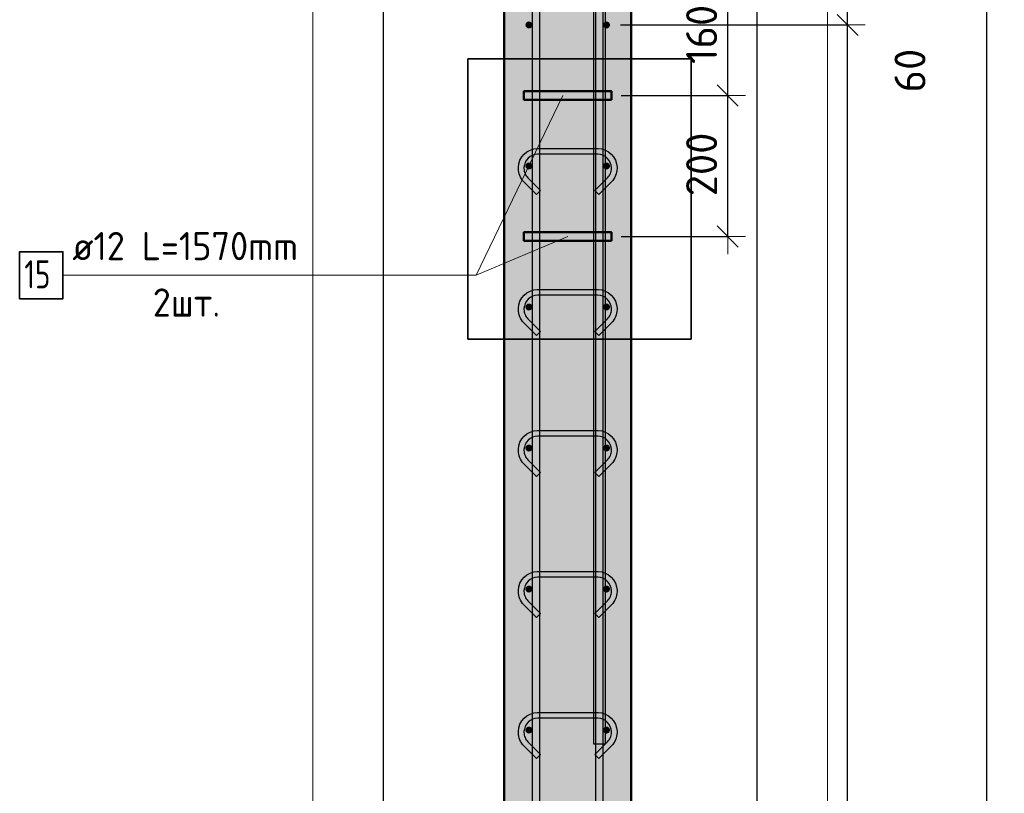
# Model space of a CAD drawing. Header units: millimetres. Extents: x -30645 to 44626, y 46540 to 77351.
# Tile 62 of 84: x 28965 to 30361, y 65706 to 66803. Entities that reach past the tile are written whole.
import ezdxf

# ---------------------------------------------------------------- set-up
doc = ezdxf.new("R2010")
doc.units = ezdxf.units.MM
doc.header["$PDMODE"] = 65
doc.linetypes.add('______5', pattern=[220, 160, -20, 20, -20])
for name, color, linetype, lineweight in [('Standard', 7, 'Continuous', 25), ('Арм.стержн. вертикальными 1', 22, 'Continuous', 35), ('Арм.стержн.горизонт. 1', 180, 'Continuous', 35), ('Арм.стержн.горизонт. 2', 202, 'Continuous', 35), ('Размерная линия_ общее', 7, 'Continuous', 13)]:
    doc.layers.add(name, color=color, linetype=linetype, lineweight=lineweight)
for name, color, linetype, lineweight, true_color in [('Арм.стержн. вертикальными 2', 7, 'Continuous', 35, 0x006e00), ('Арм.стержн.Стяжки', 7, 'Continuous', 35, 0x501e0f), ('Осевая линия_ общее', 7, '______5', 13, 0xa0a0a0)]:
    doc.layers.add(name, color=color, linetype=linetype, lineweight=lineweight, true_color=true_color)
doc.styles.add('ISOCPEUR', font='ISOCPEUR')
doc.dimstyles.new('DIMSTYLE_12', dxfattribs={"dimtxt": 44, "dimasz": 50, "dimexe": 0, "dimexo": 0, "dimgap": 22, "dimtad": 0, "dimdec": 0, "dimrnd": 5, "dimzin": 12, "dimdsep": 46, "dimtxsty": 'ISOCPEUR', "dimblk1": 'ALL_ML_STRICH', "dimblk2": 'ALL_ML_STRICH', "dimsah": 1, "dimcen": 0, "dimclrd": 7, "dimclre": 256, "dimclrt": 7, "dimadec": 0, "dimazin": 0, "dimtfac": 1, "dimtdec": 0, "dimtix": 1, "dimtmove": 2, "dimatfit": 3, "dimfxl": 0, "dimtvp": 1.2, "dimtzin": 0, "dimlwd": 0, "dimlwe": -3, "dimarcsym": 0})
doc.dimstyles.new('DIMSTYLE_3', dxfattribs={"dimtxt": 44, "dimasz": 50, "dimexe": 0, "dimexo": 0, "dimgap": 22, "dimtad": 2, "dimdec": 0, "dimrnd": 5, "dimzin": 12, "dimdsep": 46, "dimtxsty": 'ISOCPEUR', "dimblk1": 'ALL_ML_STRICH', "dimblk2": 'ALL_ML_STRICH', "dimsah": 1, "dimcen": 0, "dimclrd": 7, "dimclre": 256, "dimclrt": 7, "dimadec": 0, "dimazin": 0, "dimtfac": 1, "dimtdec": 0, "dimtix": 1, "dimtmove": 2, "dimatfit": 3, "dimfxl": 0, "dimtzin": 0, "dimlwd": 0, "dimlwe": -3, "dimarcsym": 0})

# ---------------------------------------------------------------- blocks, each defined once
blk = doc.blocks.new('ALL_ML_STRICH')
at = {"color": 0, "linetype": 'ByBlock', "lineweight": -2}
for p, q in [((-0.3, -0.3), (0.3, 0.3)), ((0, -0.5), (0, 0.5)), ((-1, 0), (0.5, 0))]:
    blk.add_line(p, q, dxfattribs=at)
blk = doc.blocks.new('*D93')
at = {"layer": 'DEFPOINTS', "color": 7, "linetype": 'Continuous', "lineweight": 13, "transparency": 33554687}
for p in [(29928.2, 66855.8), (29956.9, 63735.8), (30336.2, 63735.8)]:
    blk.add_point(p, dxfattribs=at)
at = {"layer": 'Размерная линия_ общее', "color": 253, "linetype": 'Continuous', "lineweight": -2, "true_color": 0xa0a0a0, "transparency": 33554687}
for p, q in [((29948.2, 66855.8), (30336.2, 66855.8)), ((29976.9, 63735.8), (30336.2, 63735.8))]:
    blk.add_line(p, q, dxfattribs=at)
at = {"layer": 'Размерная линия_ общее', "color": 7, "linetype": 'Continuous', "lineweight": -2, "transparency": 33554687}
blk.add_line((30336.2, 63735.8), (30336.2, 66855.8), dxfattribs=at)
at = {"layer": 'Размерная линия_ общее', "color": 7, "linetype": 'Continuous', "lineweight": 13, "transparency": 33554687, "xscale": 50, "yscale": 50, "zscale": 50}
for p, rotation in [((30336.2, 66855.8), 90), ((30336.2, 63735.8), 270)]:
    blk.add_blockref('ALL_ML_STRICH', p, dxfattribs=dict(at, rotation=rotation))
at = {"layer": 'Размерная линия_ общее', "color": 7, "linetype": 'Continuous', "lineweight": 13, "transparency": 33554687, "insert": (30299.2, 65302.4), "char_height": 44, "width": 176, "attachment_point": 5, "rotation": 90, "style": 'ISOCPEUR'}
blk.add_mtext('\\A1;{3120}', dxfattribs=at)
blk = doc.blocks.new('*D96')
at = {"layer": 'DEFPOINTS', "color": 7, "linetype": 'Continuous', "lineweight": 13, "transparency": 33554687}
for p in [(29797, 66795.8), (29797, 63795.8), (30138.9, 63795.8)]:
    blk.add_point(p, dxfattribs=at)
at = {"layer": 'Размерная линия_ общее', "color": 253, "linetype": 'Continuous', "lineweight": -2, "true_color": 0xa0a0a0, "transparency": 33554687}
for p, q in [((29817, 66795.8), (30138.9, 66795.8)), ((29817, 63795.8), (30138.9, 63795.8))]:
    blk.add_line(p, q, dxfattribs=at)
at = {"layer": 'Размерная линия_ общее', "color": 7, "linetype": 'Continuous', "lineweight": -2, "transparency": 33554687}
blk.add_line((30138.9, 63795.8), (30138.9, 66795.8), dxfattribs=at)
at = {"layer": 'Размерная линия_ общее', "color": 7, "linetype": 'Continuous', "lineweight": 13, "transparency": 33554687, "xscale": 50, "yscale": 50, "zscale": 50}
for p, rotation in [((30138.9, 66795.8), 90), ((30138.9, 63795.8), 270)]:
    blk.add_blockref('ALL_ML_STRICH', p, dxfattribs=dict(at, rotation=rotation))
at = {"layer": 'Размерная линия_ общее', "color": 7, "linetype": 'Continuous', "lineweight": 13, "transparency": 33554687, "insert": (30079.9, 65147.8), "char_height": 44, "width": 2.2, "attachment_point": 1, "rotation": 90, "line_spacing_factor": 0.60241, "style": 'ISOCPEUR'}
blk.add_mtext('\\W0.91;15х200=3000', dxfattribs=at)
blk = doc.blocks.new('*D97')
at = {"layer": 'DEFPOINTS', "color": 7, "linetype": 'Continuous', "lineweight": 13, "transparency": 33554687}
for p in [(29832, 66855.8), (29797, 66795.8), (30138.9, 66795.8)]:
    blk.add_point(p, dxfattribs=at)
at = {"layer": 'Размерная линия_ общее', "color": 253, "linetype": 'Continuous', "lineweight": -2, "true_color": 0xa0a0a0, "transparency": 33554687}
for p, q in [((29852, 66855.8), (30138.9, 66855.8)), ((29817, 66795.8), (30138.9, 66795.8))]:
    blk.add_line(p, q, dxfattribs=at)
at = {"layer": 'Размерная линия_ общее', "color": 7, "linetype": 'Continuous', "lineweight": -2, "transparency": 33554687}
blk.add_line((30138.9, 66795.8), (30138.9, 66855.8), dxfattribs=at)
at = {"layer": 'Размерная линия_ общее', "color": 7, "linetype": 'Continuous', "lineweight": 13, "transparency": 33554687, "xscale": 50, "yscale": 50, "zscale": 50}
for p, rotation in [((30138.9, 66855.8), 90), ((30138.9, 66795.8), 270)]:
    blk.add_blockref('ALL_ML_STRICH', p, dxfattribs=dict(at, rotation=rotation))
at = {"layer": 'Размерная линия_ общее', "color": 7, "linetype": 'Continuous', "lineweight": 13, "transparency": 33554687, "insert": (30227.4, 66731.1), "char_height": 44, "width": 88, "attachment_point": 5, "rotation": 90, "style": 'ISOCPEUR'}
blk.add_mtext('\\A1;{60}', dxfattribs=at)
blk = doc.blocks.new('*D100')
at = {"layer": 'DEFPOINTS', "color": 7, "linetype": 'Continuous', "lineweight": 13, "transparency": 33554687}
for p in [(29798, 66695.8), (29798, 66495.8), (29968.9, 66495.8)]:
    blk.add_point(p, dxfattribs=at)
at = {"layer": 'Размерная линия_ общее', "color": 253, "linetype": 'Continuous', "lineweight": -2, "true_color": 0xa0a0a0, "transparency": 33554687}
for p, q in [((29818, 66695.8), (29968.9, 66695.8)), ((29818, 66495.8), (29968.9, 66495.8))]:
    blk.add_line(p, q, dxfattribs=at)
at = {"layer": 'Размерная линия_ общее', "color": 7, "linetype": 'Continuous', "lineweight": -2, "transparency": 33554687}
blk.add_line((29968.9, 66495.8), (29968.9, 66695.8), dxfattribs=at)
at = {"layer": 'Размерная линия_ общее', "color": 7, "linetype": 'Continuous', "lineweight": 13, "transparency": 33554687, "xscale": 50, "yscale": 50, "zscale": 50}
for p, rotation in [((29968.9, 66695.8), 90), ((29968.9, 66495.8), 270)]:
    blk.add_blockref('ALL_ML_STRICH', p, dxfattribs=dict(at, rotation=rotation))
at = {"layer": 'Размерная линия_ общее', "color": 7, "linetype": 'Continuous', "lineweight": 13, "transparency": 33554687, "insert": (29931.9, 66598), "char_height": 44, "width": 132, "attachment_point": 5, "rotation": 90, "style": 'ISOCPEUR'}
blk.add_mtext('\\A1;{200}', dxfattribs=at)
blk = doc.blocks.new('*D101')
at = {"layer": 'DEFPOINTS', "color": 7, "linetype": 'Continuous', "lineweight": 13, "transparency": 33554687}
for p in [(29832, 66855.8), (29798, 66695.8), (29968.9, 66695.8)]:
    blk.add_point(p, dxfattribs=at)
at = {"layer": 'Размерная линия_ общее', "color": 253, "linetype": 'Continuous', "lineweight": -2, "true_color": 0xa0a0a0, "transparency": 33554687}
for p, q in [((29852, 66855.8), (29968.9, 66855.8)), ((29818, 66695.8), (29968.9, 66695.8))]:
    blk.add_line(p, q, dxfattribs=at)
at = {"layer": 'Размерная линия_ общее', "color": 7, "linetype": 'Continuous', "lineweight": -2, "transparency": 33554687}
blk.add_line((29968.9, 66695.8), (29968.9, 66855.8), dxfattribs=at)
at = {"layer": 'Размерная линия_ общее', "color": 7, "linetype": 'Continuous', "lineweight": 13, "transparency": 33554687, "xscale": 50, "yscale": 50, "zscale": 50}
for p, rotation in [((29968.9, 66855.8), 90), ((29968.9, 66695.8), 270)]:
    blk.add_blockref('ALL_ML_STRICH', p, dxfattribs=dict(at, rotation=rotation))
at = {"layer": 'Размерная линия_ общее', "color": 7, "linetype": 'Continuous', "lineweight": 13, "transparency": 33554687, "insert": (29931.9, 66782.4), "char_height": 44, "width": 132, "attachment_point": 5, "rotation": 90, "style": 'ISOCPEUR'}
blk.add_mtext('\\A1;{160}', dxfattribs=at)

msp = doc.modelspace()

# ---------------------------------------------------------------- hatches: boundary and pattern name
at = {"layer": 'Standard', "linetype": 'Continuous', "lineweight": 13, "transparency": 33554687}
msp.add_hatch(color=7, dxfattribs=at).paths.add_polyline_path([(29832, 66855.8), (29652, 66855.8), (29652, 63735.8), (29832, 63735.8)])
at = {"layer": 'Арм.стержн.горизонт. 1', "linetype": 'Continuous', "lineweight": 50, "transparency": 33554687}
for points in [[(29692, 66795.8), (29691.6, 66797.7), (29690.5, 66799.3), (29688.9, 66800.4), (29687, 66800.8), (29685.1, 66800.4), (29683.5, 66799.3), (29682.4, 66797.7), (29682, 66795.8), (29682.4, 66793.9), (29683.5, 66792.3), (29685.1, 66791.2), (29687, 66790.8), (29688.9, 66791.2), (29690.5, 66792.3), (29691.6, 66793.9)], [(29802, 66795.8), (29801.6, 66797.7), (29800.5, 66799.3), (29798.9, 66800.4), (29797, 66800.8), (29795.1, 66800.4), (29793.5, 66799.3), (29792.4, 66797.7), (29792, 66795.8), (29792.4, 66793.9), (29793.5, 66792.3), (29795.1, 66791.2), (29797, 66790.8), (29798.9, 66791.2), (29800.5, 66792.3), (29801.6, 66793.9)], [(29692, 66595.8), (29691.6, 66597.7), (29690.5, 66599.3), (29688.9, 66600.4), (29687, 66600.8), (29685.1, 66600.4), (29683.5, 66599.3), (29682.4, 66597.7), (29682, 66595.8), (29682.4, 66593.9), (29683.5, 66592.3), (29685.1, 66591.2), (29687, 66590.8), (29688.9, 66591.2), (29690.5, 66592.3), (29691.6, 66593.9)], [(29802, 66595.8), (29801.6, 66597.7), (29800.5, 66599.3), (29798.9, 66600.4), (29797, 66600.8), (29795.1, 66600.4), (29793.5, 66599.3), (29792.4, 66597.7), (29792, 66595.8), (29792.4, 66593.9), (29793.5, 66592.3), (29795.1, 66591.2), (29797, 66590.8), (29798.9, 66591.2), (29800.5, 66592.3), (29801.6, 66593.9)], [(29692, 66395.8), (29691.6, 66397.7), (29690.5, 66399.3), (29688.9, 66400.4), (29687, 66400.8), (29685.1, 66400.4), (29683.5, 66399.3), (29682.4, 66397.7), (29682, 66395.8), (29682.4, 66393.9), (29683.5, 66392.3), (29685.1, 66391.2), (29687, 66390.8), (29688.9, 66391.2), (29690.5, 66392.3), (29691.6, 66393.9)], [(29802, 66395.8), (29801.6, 66397.7), (29800.5, 66399.3), (29798.9, 66400.4), (29797, 66400.8), (29795.1, 66400.4), (29793.5, 66399.3), (29792.4, 66397.7), (29792, 66395.8), (29792.4, 66393.9), (29793.5, 66392.3), (29795.1, 66391.2), (29797, 66390.8), (29798.9, 66391.2), (29800.5, 66392.3), (29801.6, 66393.9)], [(29692, 66195.8), (29691.6, 66197.7), (29690.5, 66199.3), (29688.9, 66200.4), (29687, 66200.8), (29685.1, 66200.4), (29683.5, 66199.3), (29682.4, 66197.7), (29682, 66195.8), (29682.4, 66193.9), (29683.5, 66192.3), (29685.1, 66191.2), (29687, 66190.8), (29688.9, 66191.2), (29690.5, 66192.3), (29691.6, 66193.9)], [(29802, 66195.8), (29801.6, 66197.7), (29800.5, 66199.3), (29798.9, 66200.4), (29797, 66200.8), (29795.1, 66200.4), (29793.5, 66199.3), (29792.4, 66197.7), (29792, 66195.8), (29792.4, 66193.9), (29793.5, 66192.3), (29795.1, 66191.2), (29797, 66190.8), (29798.9, 66191.2), (29800.5, 66192.3), (29801.6, 66193.9)], [(29692, 65995.8), (29691.6, 65997.7), (29690.5, 65999.3), (29688.9, 66000.4), (29687, 66000.8), (29685.1, 66000.4), (29683.5, 65999.3), (29682.4, 65997.7), (29682, 65995.8), (29682.4, 65993.9), (29683.5, 65992.3), (29685.1, 65991.2), (29687, 65990.8), (29688.9, 65991.2), (29690.5, 65992.3), (29691.6, 65993.9)], [(29802, 65995.8), (29801.6, 65997.7), (29800.5, 65999.3), (29798.9, 66000.4), (29797, 66000.8), (29795.1, 66000.4), (29793.5, 65999.3), (29792.4, 65997.7), (29792, 65995.8), (29792.4, 65993.9), (29793.5, 65992.3), (29795.1, 65991.2), (29797, 65990.8), (29798.9, 65991.2), (29800.5, 65992.3), (29801.6, 65993.9)], [(29692, 65795.8), (29691.6, 65797.7), (29690.5, 65799.3), (29688.9, 65800.4), (29687, 65800.8), (29685.1, 65800.4), (29683.5, 65799.3), (29682.4, 65797.7), (29682, 65795.8), (29682.4, 65793.9), (29683.5, 65792.3), (29685.1, 65791.2), (29687, 65790.8), (29688.9, 65791.2), (29690.5, 65792.3), (29691.6, 65793.9)], [(29802, 65795.8), (29801.6, 65797.7), (29800.5, 65799.3), (29798.9, 65800.4), (29797, 65800.8), (29795.1, 65800.4), (29793.5, 65799.3), (29792.4, 65797.7), (29792, 65795.8), (29792.4, 65793.9), (29793.5, 65792.3), (29795.1, 65791.2), (29797, 65790.8), (29798.9, 65791.2), (29800.5, 65792.3), (29801.6, 65793.9)]]:
    msp.add_hatch(color=4, dxfattribs=at).paths.add_polyline_path(points)

# ---------------------------------------------------------------- linework, layer by layer
at = {"color": 52, "linetype": 'Continuous', "lineweight": -3, "transparency": 33554687}
for p, q in [((29480.5, 68169.3), (29480.5, 63735.8)), ((29480.5, 68169.3), (29480.5, 63735.8)), ((30010.5, 63735.8), (30010.5, 68169.3)), ((30010.5, 63735.8), (30010.5, 68169.3)), ((29600.2, 66747.6), (29917.2, 66747.6)), ((29917.2, 66747.6), (29600.2, 66747.6)), ((29600.2, 66747.6), (29600.2, 66350.2)), ((29600.2, 66350.2), (29600.2, 66747.6)), ((29917.2, 66350.2), (29917.2, 66747.6)), ((29917.2, 66747.6), (29917.2, 66350.2)), ((29600.2, 66350.2), (29917.2, 66350.2)), ((29917.2, 66350.2), (29600.2, 66350.2))]:
    msp.add_line(p, q, dxfattribs=at)
at = {"layer": 'Standard', "color": 7, "linetype": 'Continuous', "lineweight": 50, "transparency": 33554687}
for p, q in [((29652, 63735.8), (29652, 66855.8)), ((29832, 66855.8), (29832, 63735.8))]:
    msp.add_line(p, q, dxfattribs=at)
at = {"layer": 'Standard', "color": 7, "linetype": 'Continuous', "lineweight": 13, "transparency": 33554687}
msp.add_lwpolyline([(29380.5, 63635.8), (30110.5, 63635.8), (30110.5, 68269.3), (29380.5, 68269.3), (29380.5, 63635.8)], dxfattribs=at)
at = {"layer": 'Арм.стержн. вертикальными 1', "color": 4, "linetype": 'Continuous', "lineweight": 25, "transparency": 33554687}
for points in [[(29692, 63735.8), (29692, 67865.8), (29702, 67865.8), (29702, 63735.8), (29692, 63735.8)], [(29692, 63735.8), (29692, 67865.8), (29702, 67865.8), (29702, 63735.8), (29692, 63735.8)], [(29692, 63735.8), (29692, 67865.8), (29702, 67865.8), (29702, 63735.8), (29692, 63735.8)], [(29692, 63735.8), (29692, 67865.8), (29702, 67865.8), (29702, 63735.8), (29692, 63735.8)], [(29692, 63735.8), (29692, 67865.8), (29702, 67865.8), (29702, 63735.8), (29692, 63735.8)], [(29692, 63735.8), (29692, 67865.8), (29702, 67865.8), (29702, 63735.8), (29692, 63735.8)], [(29782, 63735.8), (29782, 67865.8), (29792, 67865.8), (29792, 63735.8), (29782, 63735.8)], [(29782, 63735.8), (29782, 67865.8), (29792, 67865.8), (29792, 63735.8), (29782, 63735.8)], [(29782, 63735.8), (29782, 67865.8), (29792, 67865.8), (29792, 63735.8), (29782, 63735.8)], [(29782, 63735.8), (29782, 67865.8), (29792, 67865.8), (29792, 63735.8), (29782, 63735.8)], [(29782, 63735.8), (29782, 67865.8), (29792, 67865.8), (29792, 63735.8), (29782, 63735.8)], [(29782, 63735.8), (29782, 67865.8), (29792, 67865.8), (29792, 63735.8), (29782, 63735.8)]]:
    msp.add_lwpolyline(points, dxfattribs=at)
at = {"layer": 'Арм.стержн. вертикальными 2', "color": 7, "linetype": 'Continuous', "lineweight": 25, "transparency": 33554687}
msp.add_lwpolyline([(29795, 68115.8), (29795, 65775.8), (29779, 65775.8), (29779, 68115.8), (29795, 68115.8)], dxfattribs=at)
msp.add_lwpolyline([(29795, 68115.8), (29795, 65775.8), (29779, 65775.8), (29779, 68115.8), (29795, 68115.8)], dxfattribs=at)
msp.add_lwpolyline([(29795, 68115.8), (29795, 65775.8), (29779, 65775.8), (29779, 68115.8), (29795, 68115.8)], dxfattribs=at)
at = {"layer": 'Арм.стержн.горизонт. 2', "color": 7, "linetype": 'Continuous', "lineweight": 13, "transparency": 33554687}
msp.add_line((29026.2, 66440.9), (29612.2, 66440.9), dxfattribs=at)
at = {"layer": 'Арм.стержн.горизонт. 2', "color": 34, "linetype": 'Continuous', "lineweight": 50, "transparency": 33554687}
for points in [[(29804, 66689.8), (29680, 66689.8), (29680, 66701.8), (29804, 66701.8), (29804, 66689.8)], [(29804, 66489.8), (29680, 66489.8), (29680, 66501.8), (29804, 66501.8), (29804, 66489.8)]]:
    msp.add_lwpolyline(points, dxfattribs=at)
at = {"layer": 'Арм.стержн.горизонт. 2', "color": 7, "linetype": 'Continuous', "lineweight": 35, "transparency": 33554687}
msp.add_lwpolyline([(28964.8, 66407.5), (29026.2, 66407.5), (29026.2, 66474.2), (28964.8, 66474.2), (28964.8, 66407.5)], dxfattribs=at)
at = {"layer": 'Арм.стержн.Стяжки', "color": 40, "linetype": 'Continuous', "lineweight": 25, "transparency": 33554687}
for points in [[(29697.8, 66555.4), (29679.7, 66573.5), (29678.1, 66575.4), (29676.5, 66577.5), (29675.2, 66579.8), (29674.1, 66582.1), (29673.2, 66584.5), (29672.6, 66587), (29672.2, 66589.6), (29672, 66592.1), (29672, 66594.1), (29672.7, 66599), (29674.3, 66604.1), (29677, 66608.8), (29680.2, 66612.6), (29684, 66615.8), (29688.7, 66618.4), (29693.8, 66620.1), (29698.7, 66620.8), (29785.3, 66620.8), (29790.2, 66620.1), (29795.3, 66618.4), (29799.9, 66615.8), (29803.8, 66612.6), (29807, 66608.8), (29809.6, 66604.1), (29811.3, 66599), (29812, 66594.1), (29812, 66592.1), (29811.8, 66589.6), (29811.4, 66587), (29810.7, 66584.5), (29809.9, 66582.1), (29808.8, 66579.8), (29807.4, 66577.5), (29805.9, 66575.4), (29804.3, 66573.5), (29786.2, 66555.4), (29780.5, 66561.1), (29798.4, 66578.9), (29799.6, 66580.4), (29800.7, 66581.9), (29801.7, 66583.5), (29802.5, 66585.2), (29803.1, 66586.9), (29803.6, 66588.7), (29803.9, 66590.5), (29804, 66592.4), (29804, 66593.6), (29803.5, 66597.2), (29802.3, 66600.9), (29800.4, 66604.2), (29798.1, 66606.9), (29795.4, 66609.2), (29792, 66611.1), (29788.4, 66612.3), (29784.8, 66612.8), (29699.2, 66612.8), (29695.6, 66612.3), (29691.9, 66611.1), (29688.6, 66609.2), (29685.9, 66606.9), (29683.6, 66604.2), (29681.7, 66600.9), (29680.5, 66597.2), (29680, 66593.6), (29680, 66592.4), (29680.1, 66590.5), (29680.4, 66588.7), (29680.9, 66586.9), (29681.5, 66585.2), (29682.3, 66583.5), (29683.2, 66581.9), (29684.3, 66580.4), (29685.6, 66578.9), (29703.4, 66561.1), (29697.8, 66555.4)], [(29697.8, 66555.4), (29679.7, 66573.5), (29678.1, 66575.4), (29676.5, 66577.5), (29675.2, 66579.8), (29674.1, 66582.1), (29673.2, 66584.5), (29672.6, 66587), (29672.2, 66589.6), (29672, 66592.1), (29672, 66594.1), (29672.7, 66599), (29674.3, 66604.1), (29677, 66608.8), (29680.2, 66612.6), (29684, 66615.8), (29688.7, 66618.4), (29693.8, 66620.1), (29698.7, 66620.8), (29785.3, 66620.8), (29790.2, 66620.1), (29795.3, 66618.4), (29799.9, 66615.8), (29803.8, 66612.6), (29807, 66608.8), (29809.6, 66604.1), (29811.3, 66599), (29812, 66594.1), (29812, 66592.1), (29811.8, 66589.6), (29811.4, 66587), (29810.7, 66584.5), (29809.9, 66582.1), (29808.8, 66579.8), (29807.4, 66577.5), (29805.9, 66575.4), (29804.3, 66573.5), (29786.2, 66555.4), (29780.5, 66561.1), (29798.4, 66578.9), (29799.6, 66580.4), (29800.7, 66581.9), (29801.7, 66583.5), (29802.5, 66585.2), (29803.1, 66586.9), (29803.6, 66588.7), (29803.9, 66590.5), (29804, 66592.4), (29804, 66593.6), (29803.5, 66597.2), (29802.3, 66600.9), (29800.4, 66604.2), (29798.1, 66606.9), (29795.4, 66609.2), (29792, 66611.1), (29788.4, 66612.3), (29784.8, 66612.8), (29699.2, 66612.8), (29695.6, 66612.3), (29691.9, 66611.1), (29688.6, 66609.2), (29685.9, 66606.9), (29683.6, 66604.2), (29681.7, 66600.9), (29680.5, 66597.2), (29680, 66593.6), (29680, 66592.4), (29680.1, 66590.5), (29680.4, 66588.7), (29680.9, 66586.9), (29681.5, 66585.2), (29682.3, 66583.5), (29683.2, 66581.9), (29684.3, 66580.4), (29685.6, 66578.9), (29703.4, 66561.1), (29697.8, 66555.4)], [(29697.8, 66355.4), (29679.7, 66373.5), (29678.1, 66375.4), (29676.5, 66377.5), (29675.2, 66379.8), (29674.1, 66382.1), (29673.2, 66384.5), (29672.6, 66387), (29672.2, 66389.6), (29672, 66392.1), (29672, 66394.1), (29672.7, 66399), (29674.3, 66404.1), (29677, 66408.8), (29680.2, 66412.6), (29684, 66415.8), (29688.7, 66418.4), (29693.8, 66420.1), (29698.7, 66420.8), (29785.3, 66420.8), (29790.2, 66420.1), (29795.3, 66418.4), (29799.9, 66415.8), (29803.8, 66412.6), (29807, 66408.8), (29809.6, 66404.1), (29811.3, 66399), (29812, 66394.1), (29812, 66392.1), (29811.8, 66389.6), (29811.4, 66387), (29810.7, 66384.5), (29809.9, 66382.1), (29808.8, 66379.8), (29807.4, 66377.5), (29805.9, 66375.4), (29804.3, 66373.5), (29786.2, 66355.4), (29780.5, 66361.1), (29798.4, 66378.9), (29799.6, 66380.4), (29800.7, 66381.9), (29801.7, 66383.5), (29802.5, 66385.2), (29803.1, 66386.9), (29803.6, 66388.7), (29803.9, 66390.5), (29804, 66392.4), (29804, 66393.6), (29803.5, 66397.2), (29802.3, 66400.9), (29800.4, 66404.2), (29798.1, 66406.9), (29795.4, 66409.2), (29792, 66411.1), (29788.4, 66412.3), (29784.8, 66412.8), (29699.2, 66412.8), (29695.6, 66412.3), (29691.9, 66411.1), (29688.6, 66409.2), (29685.9, 66406.9), (29683.6, 66404.2), (29681.7, 66400.9), (29680.5, 66397.2), (29680, 66393.6), (29680, 66392.4), (29680.1, 66390.5), (29680.4, 66388.7), (29680.9, 66386.9), (29681.5, 66385.2), (29682.3, 66383.5), (29683.2, 66381.9), (29684.3, 66380.4), (29685.6, 66378.9), (29703.4, 66361.1), (29697.8, 66355.4)], [(29697.8, 66355.4), (29679.7, 66373.5), (29678.1, 66375.4), (29676.5, 66377.5), (29675.2, 66379.8), (29674.1, 66382.1), (29673.2, 66384.5), (29672.6, 66387), (29672.2, 66389.6), (29672, 66392.1), (29672, 66394.1), (29672.7, 66399), (29674.3, 66404.1), (29677, 66408.8), (29680.2, 66412.6), (29684, 66415.8), (29688.7, 66418.4), (29693.8, 66420.1), (29698.7, 66420.8), (29785.3, 66420.8), (29790.2, 66420.1), (29795.3, 66418.4), (29799.9, 66415.8), (29803.8, 66412.6), (29807, 66408.8), (29809.6, 66404.1), (29811.3, 66399), (29812, 66394.1), (29812, 66392.1), (29811.8, 66389.6), (29811.4, 66387), (29810.7, 66384.5), (29809.9, 66382.1), (29808.8, 66379.8), (29807.4, 66377.5), (29805.9, 66375.4), (29804.3, 66373.5), (29786.2, 66355.4), (29780.5, 66361.1), (29798.4, 66378.9), (29799.6, 66380.4), (29800.7, 66381.9), (29801.7, 66383.5), (29802.5, 66385.2), (29803.1, 66386.9), (29803.6, 66388.7), (29803.9, 66390.5), (29804, 66392.4), (29804, 66393.6), (29803.5, 66397.2), (29802.3, 66400.9), (29800.4, 66404.2), (29798.1, 66406.9), (29795.4, 66409.2), (29792, 66411.1), (29788.4, 66412.3), (29784.8, 66412.8), (29699.2, 66412.8), (29695.6, 66412.3), (29691.9, 66411.1), (29688.6, 66409.2), (29685.9, 66406.9), (29683.6, 66404.2), (29681.7, 66400.9), (29680.5, 66397.2), (29680, 66393.6), (29680, 66392.4), (29680.1, 66390.5), (29680.4, 66388.7), (29680.9, 66386.9), (29681.5, 66385.2), (29682.3, 66383.5), (29683.2, 66381.9), (29684.3, 66380.4), (29685.6, 66378.9), (29703.4, 66361.1), (29697.8, 66355.4)], [(29697.8, 66355.4), (29679.7, 66373.5), (29678.1, 66375.4), (29676.5, 66377.5), (29675.2, 66379.8), (29674.1, 66382.1), (29673.2, 66384.5), (29672.6, 66387), (29672.2, 66389.6), (29672, 66392.1), (29672, 66394.1), (29672.7, 66399), (29674.3, 66404.1), (29677, 66408.8), (29680.2, 66412.6), (29684, 66415.8), (29688.7, 66418.4), (29693.8, 66420.1), (29698.7, 66420.8), (29785.3, 66420.8), (29790.2, 66420.1), (29795.3, 66418.4), (29799.9, 66415.8), (29803.8, 66412.6), (29807, 66408.8), (29809.6, 66404.1), (29811.3, 66399), (29812, 66394.1), (29812, 66392.1), (29811.8, 66389.6), (29811.4, 66387), (29810.7, 66384.5), (29809.9, 66382.1), (29808.8, 66379.8), (29807.4, 66377.5), (29805.9, 66375.4), (29804.3, 66373.5), (29786.2, 66355.4), (29780.5, 66361.1), (29798.4, 66378.9), (29799.6, 66380.4), (29800.7, 66381.9), (29801.7, 66383.5), (29802.5, 66385.2), (29803.1, 66386.9), (29803.6, 66388.7), (29803.9, 66390.5), (29804, 66392.4), (29804, 66393.6), (29803.5, 66397.2), (29802.3, 66400.9), (29800.4, 66404.2), (29798.1, 66406.9), (29795.4, 66409.2), (29792, 66411.1), (29788.4, 66412.3), (29784.8, 66412.8), (29699.2, 66412.8), (29695.6, 66412.3), (29691.9, 66411.1), (29688.6, 66409.2), (29685.9, 66406.9), (29683.6, 66404.2), (29681.7, 66400.9), (29680.5, 66397.2), (29680, 66393.6), (29680, 66392.4), (29680.1, 66390.5), (29680.4, 66388.7), (29680.9, 66386.9), (29681.5, 66385.2), (29682.3, 66383.5), (29683.2, 66381.9), (29684.3, 66380.4), (29685.6, 66378.9), (29703.4, 66361.1), (29697.8, 66355.4)], [(29697.8, 66155.4), (29679.7, 66173.5), (29678.1, 66175.4), (29676.5, 66177.5), (29675.2, 66179.8), (29674.1, 66182.1), (29673.2, 66184.5), (29672.6, 66187), (29672.2, 66189.6), (29672, 66192.1), (29672, 66194.1), (29672.7, 66199), (29674.3, 66204.1), (29677, 66208.8), (29680.2, 66212.6), (29684, 66215.8), (29688.7, 66218.5), (29693.8, 66220.1), (29698.7, 66220.8), (29785.3, 66220.8), (29790.2, 66220.1), (29795.3, 66218.5), (29799.9, 66215.8), (29803.8, 66212.6), (29807, 66208.8), (29809.6, 66204.1), (29811.3, 66199), (29812, 66194.1), (29812, 66192.1), (29811.8, 66189.6), (29811.4, 66187), (29810.7, 66184.5), (29809.9, 66182.1), (29808.8, 66179.8), (29807.4, 66177.5), (29805.9, 66175.4), (29804.3, 66173.5), (29786.2, 66155.4), (29780.5, 66161.1), (29798.4, 66178.9), (29799.6, 66180.4), (29800.7, 66181.9), (29801.7, 66183.5), (29802.5, 66185.2), (29803.1, 66186.9), (29803.6, 66188.7), (29803.9, 66190.5), (29804, 66192.4), (29804, 66193.6), (29803.5, 66197.2), (29802.3, 66200.9), (29800.4, 66204.2), (29798.1, 66206.9), (29795.4, 66209.2), (29792, 66211.1), (29788.4, 66212.3), (29784.8, 66212.8), (29699.2, 66212.8), (29695.6, 66212.3), (29691.9, 66211.1), (29688.6, 66209.2), (29685.9, 66206.9), (29683.6, 66204.2), (29681.7, 66200.9), (29680.5, 66197.2), (29680, 66193.6), (29680, 66192.4), (29680.1, 66190.5), (29680.4, 66188.7), (29680.9, 66186.9), (29681.5, 66185.2), (29682.3, 66183.5), (29683.2, 66181.9), (29684.3, 66180.4), (29685.6, 66178.9), (29703.4, 66161.1), (29697.8, 66155.4)], [(29697.8, 66155.4), (29679.7, 66173.5), (29678.1, 66175.4), (29676.5, 66177.5), (29675.2, 66179.8), (29674.1, 66182.1), (29673.2, 66184.5), (29672.6, 66187), (29672.2, 66189.6), (29672, 66192.1), (29672, 66194.1), (29672.7, 66199), (29674.3, 66204.1), (29677, 66208.8), (29680.2, 66212.6), (29684, 66215.8), (29688.7, 66218.5), (29693.8, 66220.1), (29698.7, 66220.8), (29785.3, 66220.8), (29790.2, 66220.1), (29795.3, 66218.5), (29799.9, 66215.8), (29803.8, 66212.6), (29807, 66208.8), (29809.6, 66204.1), (29811.3, 66199), (29812, 66194.1), (29812, 66192.1), (29811.8, 66189.6), (29811.4, 66187), (29810.7, 66184.5), (29809.9, 66182.1), (29808.8, 66179.8), (29807.4, 66177.5), (29805.9, 66175.4), (29804.3, 66173.5), (29786.2, 66155.4), (29780.5, 66161.1), (29798.4, 66178.9), (29799.6, 66180.4), (29800.7, 66181.9), (29801.7, 66183.5), (29802.5, 66185.2), (29803.1, 66186.9), (29803.6, 66188.7), (29803.9, 66190.5), (29804, 66192.4), (29804, 66193.6), (29803.5, 66197.2), (29802.3, 66200.9), (29800.4, 66204.2), (29798.1, 66206.9), (29795.4, 66209.2), (29792, 66211.1), (29788.4, 66212.3), (29784.8, 66212.8), (29699.2, 66212.8), (29695.6, 66212.3), (29691.9, 66211.1), (29688.6, 66209.2), (29685.9, 66206.9), (29683.6, 66204.2), (29681.7, 66200.9), (29680.5, 66197.2), (29680, 66193.6), (29680, 66192.4), (29680.1, 66190.5), (29680.4, 66188.7), (29680.9, 66186.9), (29681.5, 66185.2), (29682.3, 66183.5), (29683.2, 66181.9), (29684.3, 66180.4), (29685.6, 66178.9), (29703.4, 66161.1), (29697.8, 66155.4)], [(29697.8, 65955.4), (29679.7, 65973.5), (29678.1, 65975.4), (29676.5, 65977.5), (29675.2, 65979.8), (29674.1, 65982.1), (29673.2, 65984.5), (29672.6, 65987), (29672.2, 65989.6), (29672, 65992.1), (29672, 65994.1), (29672.7, 65999), (29674.3, 66004.1), (29677, 66008.8), (29680.2, 66012.6), (29684, 66015.8), (29688.7, 66018.5), (29693.8, 66020.1), (29698.7, 66020.8), (29785.3, 66020.8), (29790.2, 66020.1), (29795.3, 66018.5), (29799.9, 66015.8), (29803.8, 66012.6), (29807, 66008.8), (29809.6, 66004.1), (29811.3, 65999), (29812, 65994.1), (29812, 65992.1), (29811.8, 65989.6), (29811.4, 65987), (29810.7, 65984.5), (29809.9, 65982.1), (29808.8, 65979.8), (29807.4, 65977.5), (29805.9, 65975.4), (29804.3, 65973.5), (29786.2, 65955.4), (29780.5, 65961.1), (29798.4, 65978.9), (29799.6, 65980.4), (29800.7, 65981.9), (29801.7, 65983.5), (29802.5, 65985.2), (29803.1, 65986.9), (29803.6, 65988.7), (29803.9, 65990.5), (29804, 65992.4), (29804, 65993.6), (29803.5, 65997.2), (29802.3, 66000.9), (29800.4, 66004.2), (29798.1, 66006.9), (29795.4, 66009.2), (29792, 66011.1), (29788.4, 66012.3), (29784.8, 66012.8), (29699.2, 66012.8), (29695.6, 66012.3), (29691.9, 66011.1), (29688.6, 66009.2), (29685.9, 66006.9), (29683.6, 66004.2), (29681.7, 66000.9), (29680.5, 65997.2), (29680, 65993.6), (29680, 65992.4), (29680.1, 65990.5), (29680.4, 65988.7), (29680.9, 65986.9), (29681.5, 65985.2), (29682.3, 65983.5), (29683.2, 65981.9), (29684.3, 65980.4), (29685.6, 65978.9), (29703.4, 65961.1), (29697.8, 65955.4)], [(29697.8, 65955.4), (29679.7, 65973.5), (29678.1, 65975.4), (29676.5, 65977.5), (29675.2, 65979.8), (29674.1, 65982.1), (29673.2, 65984.5), (29672.6, 65987), (29672.2, 65989.6), (29672, 65992.1), (29672, 65994.1), (29672.7, 65999), (29674.3, 66004.1), (29677, 66008.8), (29680.2, 66012.6), (29684, 66015.8), (29688.7, 66018.5), (29693.8, 66020.1), (29698.7, 66020.8), (29785.3, 66020.8), (29790.2, 66020.1), (29795.3, 66018.5), (29799.9, 66015.8), (29803.8, 66012.6), (29807, 66008.8), (29809.6, 66004.1), (29811.3, 65999), (29812, 65994.1), (29812, 65992.1), (29811.8, 65989.6), (29811.4, 65987), (29810.7, 65984.5), (29809.9, 65982.1), (29808.8, 65979.8), (29807.4, 65977.5), (29805.9, 65975.4), (29804.3, 65973.5), (29786.2, 65955.4), (29780.5, 65961.1), (29798.4, 65978.9), (29799.6, 65980.4), (29800.7, 65981.9), (29801.7, 65983.5), (29802.5, 65985.2), (29803.1, 65986.9), (29803.6, 65988.7), (29803.9, 65990.5), (29804, 65992.4), (29804, 65993.6), (29803.5, 65997.2), (29802.3, 66000.9), (29800.4, 66004.2), (29798.1, 66006.9), (29795.4, 66009.2), (29792, 66011.1), (29788.4, 66012.3), (29784.8, 66012.8), (29699.2, 66012.8), (29695.6, 66012.3), (29691.9, 66011.1), (29688.6, 66009.2), (29685.9, 66006.9), (29683.6, 66004.2), (29681.7, 66000.9), (29680.5, 65997.2), (29680, 65993.6), (29680, 65992.4), (29680.1, 65990.5), (29680.4, 65988.7), (29680.9, 65986.9), (29681.5, 65985.2), (29682.3, 65983.5), (29683.2, 65981.9), (29684.3, 65980.4), (29685.6, 65978.9), (29703.4, 65961.1), (29697.8, 65955.4)], [(29697.8, 65955.4), (29679.7, 65973.5), (29678.1, 65975.4), (29676.5, 65977.5), (29675.2, 65979.8), (29674.1, 65982.1), (29673.2, 65984.5), (29672.6, 65987), (29672.2, 65989.6), (29672, 65992.1), (29672, 65994.1), (29672.7, 65999), (29674.3, 66004.1), (29677, 66008.8), (29680.2, 66012.6), (29684, 66015.8), (29688.7, 66018.5), (29693.8, 66020.1), (29698.7, 66020.8), (29785.3, 66020.8), (29790.2, 66020.1), (29795.3, 66018.5), (29799.9, 66015.8), (29803.8, 66012.6), (29807, 66008.8), (29809.6, 66004.1), (29811.3, 65999), (29812, 65994.1), (29812, 65992.1), (29811.8, 65989.6), (29811.4, 65987), (29810.7, 65984.5), (29809.9, 65982.1), (29808.8, 65979.8), (29807.4, 65977.5), (29805.9, 65975.4), (29804.3, 65973.5), (29786.2, 65955.4), (29780.5, 65961.1), (29798.4, 65978.9), (29799.6, 65980.4), (29800.7, 65981.9), (29801.7, 65983.5), (29802.5, 65985.2), (29803.1, 65986.9), (29803.6, 65988.7), (29803.9, 65990.5), (29804, 65992.4), (29804, 65993.6), (29803.5, 65997.2), (29802.3, 66000.9), (29800.4, 66004.2), (29798.1, 66006.9), (29795.4, 66009.2), (29792, 66011.1), (29788.4, 66012.3), (29784.8, 66012.8), (29699.2, 66012.8), (29695.6, 66012.3), (29691.9, 66011.1), (29688.6, 66009.2), (29685.9, 66006.9), (29683.6, 66004.2), (29681.7, 66000.9), (29680.5, 65997.2), (29680, 65993.6), (29680, 65992.4), (29680.1, 65990.5), (29680.4, 65988.7), (29680.9, 65986.9), (29681.5, 65985.2), (29682.3, 65983.5), (29683.2, 65981.9), (29684.3, 65980.4), (29685.6, 65978.9), (29703.4, 65961.1), (29697.8, 65955.4)], [(29697.8, 65755.4), (29679.7, 65773.5), (29678.1, 65775.4), (29676.5, 65777.5), (29675.2, 65779.8), (29674.1, 65782.1), (29673.2, 65784.5), (29672.6, 65787), (29672.2, 65789.6), (29672, 65792.1), (29672, 65794.1), (29672.7, 65799), (29674.3, 65804.1), (29677, 65808.8), (29680.2, 65812.6), (29684, 65815.8), (29688.7, 65818.4), (29693.8, 65820.1), (29698.7, 65820.8), (29785.3, 65820.8), (29790.2, 65820.1), (29795.3, 65818.4), (29799.9, 65815.8), (29803.8, 65812.6), (29807, 65808.8), (29809.6, 65804.1), (29811.3, 65799), (29812, 65794.1), (29812, 65792.1), (29811.8, 65789.6), (29811.4, 65787), (29810.7, 65784.5), (29809.9, 65782.1), (29808.8, 65779.8), (29807.4, 65777.5), (29805.9, 65775.4), (29804.3, 65773.5), (29786.2, 65755.4), (29780.5, 65761.1), (29798.4, 65778.9), (29799.6, 65780.4), (29800.7, 65781.9), (29801.7, 65783.5), (29802.5, 65785.2), (29803.1, 65786.9), (29803.6, 65788.7), (29803.9, 65790.5), (29804, 65792.4), (29804, 65793.6), (29803.5, 65797.2), (29802.3, 65800.9), (29800.4, 65804.2), (29798.1, 65806.9), (29795.4, 65809.2), (29792, 65811.1), (29788.4, 65812.3), (29784.8, 65812.8), (29699.2, 65812.8), (29695.6, 65812.3), (29691.9, 65811.1), (29688.6, 65809.2), (29685.9, 65806.9), (29683.6, 65804.2), (29681.7, 65800.9), (29680.5, 65797.2), (29680, 65793.6), (29680, 65792.4), (29680.1, 65790.5), (29680.4, 65788.7), (29680.9, 65786.9), (29681.5, 65785.2), (29682.3, 65783.5), (29683.2, 65781.9), (29684.3, 65780.4), (29685.6, 65778.9), (29703.4, 65761.1), (29697.8, 65755.4)], [(29697.8, 65755.4), (29679.7, 65773.5), (29678.1, 65775.4), (29676.5, 65777.5), (29675.2, 65779.8), (29674.1, 65782.1), (29673.2, 65784.5), (29672.6, 65787), (29672.2, 65789.6), (29672, 65792.1), (29672, 65794.1), (29672.7, 65799), (29674.3, 65804.1), (29677, 65808.8), (29680.2, 65812.6), (29684, 65815.8), (29688.7, 65818.4), (29693.8, 65820.1), (29698.7, 65820.8), (29785.3, 65820.8), (29790.2, 65820.1), (29795.3, 65818.4), (29799.9, 65815.8), (29803.8, 65812.6), (29807, 65808.8), (29809.6, 65804.1), (29811.3, 65799), (29812, 65794.1), (29812, 65792.1), (29811.8, 65789.6), (29811.4, 65787), (29810.7, 65784.5), (29809.9, 65782.1), (29808.8, 65779.8), (29807.4, 65777.5), (29805.9, 65775.4), (29804.3, 65773.5), (29786.2, 65755.4), (29780.5, 65761.1), (29798.4, 65778.9), (29799.6, 65780.4), (29800.7, 65781.9), (29801.7, 65783.5), (29802.5, 65785.2), (29803.1, 65786.9), (29803.6, 65788.7), (29803.9, 65790.5), (29804, 65792.4), (29804, 65793.6), (29803.5, 65797.2), (29802.3, 65800.9), (29800.4, 65804.2), (29798.1, 65806.9), (29795.4, 65809.2), (29792, 65811.1), (29788.4, 65812.3), (29784.8, 65812.8), (29699.2, 65812.8), (29695.6, 65812.3), (29691.9, 65811.1), (29688.6, 65809.2), (29685.9, 65806.9), (29683.6, 65804.2), (29681.7, 65800.9), (29680.5, 65797.2), (29680, 65793.6), (29680, 65792.4), (29680.1, 65790.5), (29680.4, 65788.7), (29680.9, 65786.9), (29681.5, 65785.2), (29682.3, 65783.5), (29683.2, 65781.9), (29684.3, 65780.4), (29685.6, 65778.9), (29703.4, 65761.1), (29697.8, 65755.4)]]:
    msp.add_lwpolyline(points, dxfattribs=at)
at = {"layer": 'Осевая линия_ общее', "color": 7, "linetype": 'Continuous', "lineweight": 18, "transparency": 33554687}
for q in [(29735.2, 66695.8), (29742.4, 66495.8)]:
    msp.add_line((29612.2, 66440.9), q, dxfattribs=at)

# ---------------------------------------------------------------- texts
at = {"layer": 'Арм.стержн.горизонт. 2', "color": 7, "linetype": 'Continuous', "lineweight": 25, "transparency": 33554687, "char_height": 40, "attachment_point": 7, "style": 'ISOCPEUR'}
for s, insert, width in [('\\W0.94;ø12 L=1570mm ', (29039.5, 66462.2), 382.615), ('\\W0.75;15', (28971.5, 66422.2), 62.971), ('\\W0.94;2шт. ', (29153.5, 66382.2), 154.838)]:
    msp.add_mtext(s, dxfattribs=dict(at, insert=insert, width=width))

# ---------------------------------------------------------------- dimensions: what is measured, and where the dimension line sits
at = {"layer": 'Размерная линия_ общее', "color": 7, "linetype": 'Continuous', "lineweight": 13, "transparency": 33554687}
for base, p1, p2, dimstyle, picture, middle in [((30138.9, 66855.8), (29817, 66795.8), (29852, 66855.8), 'DIMSTYLE_12', '*D97', (30227.4, 66731.1)), ((29968.9, 66855.8), (29818, 66695.8), (29852, 66855.8), 'DIMSTYLE_3', '*D101', (29931.9, 66782.4)), ((30336.2, 66855.8), (29976.9, 63735.8), (29948.2, 66855.8), 'DIMSTYLE_3', '*D93', (30299.2, 65302.4)), ((29968.9, 66695.8), (29818, 66495.8), (29818, 66695.8), 'DIMSTYLE_3', '*D100', (29931.9, 66598))]:
    dim = msp.add_linear_dim(base=base, p1=p1, p2=p2, angle=90, dimstyle=dimstyle, override={"dimpost": '<>', "dimclrd": 7, "dimclre": 253, "dimclrt": 7, "dimlwd": 0, "dimlwe": 65533}, dxfattribs=at)
    dim.commit()
    dim.dimension.update_dxf_attribs({"geometry": picture, "text_midpoint": middle, "dimtype": 160})
dim = msp.add_linear_dim(base=(30138.9, 66795.8), p1=(29817, 63795.8), p2=(29817, 66795.8), angle=90, text='\\W0.91;15х200=3000', dimstyle='DIMSTYLE_3', override={"dimpost": '<>', "dimclrd": 7, "dimclre": 253, "dimclrt": 7, "dimlwd": 0, "dimlwe": 65533}, dxfattribs=at)
dim.commit()
dim.dimension.update_dxf_attribs({"geometry": '*D96', "text_midpoint": (30116.9, 65295.8), "dimtype": 160})

doc.saveas('drawing.dxf')
